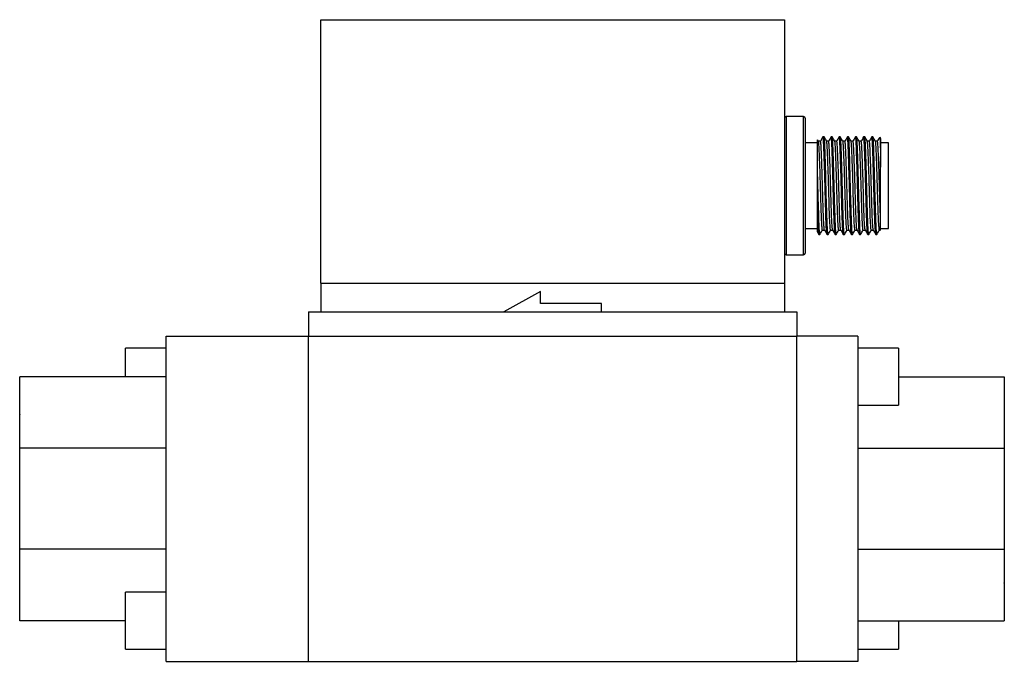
# Model space of a CAD drawing. Header units: millimetres. Extents: x 49 to 498, y 6 to 265.
# Tile 2 of 3: x 49 to 170, y 186 to 265. Entities that reach past the tile are written whole.
import ezdxf

# ---------------------------------------------------------------- set-up
doc = ezdxf.new("R2010")
doc.units = ezdxf.units.MM

msp = doc.modelspace()

# ---------------------------------------------------------------- linework, layer by layer
at = {"color": 7, "linetype": 'Continuous', "lineweight": 25}
for p, q in [((85.92, 232.37), (85.92, 264.77)), ((85.92, 264.77), (142.92, 264.77)), ((86.92, 264.77), (86.92, 264.77)), ((86.92, 264.77), (141.92, 264.77)), ((128.42, 264.78), (128.42, 264.77)), ((128.42, 264.78), (135.42, 264.78)), ((131.06, 264.78), (131.06, 264.78)), ((131.09, 264.78), (131.09, 264.78)), ((131.09, 264.78), (132.88, 264.78)), ((132.88, 264.78), (132.88, 264.78)), ((132.91, 264.78), (132.91, 264.78)), ((135.42, 264.77), (135.42, 264.78)), ((141.92, 264.77), (141.92, 264.77)), ((142.92, 264.77), (142.92, 232.37)), ((145.27, 252.87), (143.12, 252.87)), ((143.12, 252.87), (143.12, 238.52)), ((145.27, 235.87), (145.27, 252.87)), ((145.47, 252.67), (145.47, 236.07)), ((146.97, 249.62), (145.47, 249.62)), ((147.1, 249.82), (146.98, 250.02)), ((147.34, 249.83), (147.09, 249.83)), ((147.78, 250.37), (147.65, 250.37)), ((147.65, 250.37), (147.65, 250.35)), ((148.34, 249.83), (148.09, 249.83)), ((148.78, 250.37), (148.65, 250.37)), ((148.65, 250.37), (148.65, 250.35)), ((149.34, 249.83), (149.09, 249.83)), ((149.78, 250.37), (149.65, 250.37)), ((149.65, 250.37), (149.65, 250.35)), ((150.34, 249.83), (150.09, 249.83)), ((150.78, 250.37), (150.65, 250.37)), ((150.65, 250.37), (150.65, 250.35)), ((151.34, 249.83), (151.09, 249.83)), ((151.78, 250.37), (151.65, 250.37)), ((151.65, 250.37), (151.65, 250.35)), ((152.34, 249.83), (152.09, 249.83)), ((152.78, 250.37), (152.65, 250.37)), ((152.65, 250.37), (152.65, 250.35)), ((153.34, 249.83), (153.09, 249.83)), ((153.78, 250.37), (153.65, 250.37)), ((153.65, 250.37), (153.65, 250.35)), ((154.34, 249.83), (154.09, 249.83)), ((154.65, 250.23), (154.67, 249.93)), ((154.72, 250.17), (154.72, 246.63)), ((155.72, 249.62), (154.72, 249.62)), ((155.72, 239.12), (155.72, 249.62)), ((154.72, 247.94), (154.72, 246.63)), ((146.97, 241.8), (146.97, 246.39)), ((154.72, 240.42), (154.72, 246.63)), ((154.72, 239.12), (154.72, 240.3)), ((143.12, 238.52), (143.12, 235.87)), ((145.47, 239.12), (146.97, 239.12)), ((147.59, 238.91), (147.84, 238.91)), ((148.59, 238.91), (148.84, 238.91)), ((149.59, 238.91), (149.84, 238.91)), ((150.59, 238.91), (150.84, 238.91)), ((151.59, 238.91), (151.84, 238.91)), ((152.59, 238.91), (152.84, 238.91)), ((153.59, 238.91), (153.84, 238.91)), ((154.59, 238.91), (154.72, 238.91)), ((154.72, 239.12), (155.72, 239.12)), ((147.15, 238.37), (147.28, 238.37)), ((148.15, 238.37), (148.28, 238.37)), ((149.15, 238.37), (149.28, 238.37)), ((150.15, 238.37), (150.28, 238.37)), ((151.15, 238.37), (151.28, 238.37)), ((152.15, 238.37), (152.28, 238.37)), ((153.15, 238.37), (153.28, 238.37)), ((154.15, 238.37), (154.28, 238.37)), ((143.12, 235.87), (145.27, 235.87)), ((85.92, 232.37), (142.92, 232.37)), ((85.92, 232.37), (85.92, 228.87)), ((112.92, 231.37), (108.42, 228.87)), ((112.92, 229.87), (112.92, 231.37)), ((142.92, 232.37), (142.92, 228.87)), ((84.42, 228.87), (84.42, 225.87)), ((84.42, 228.87), (144.42, 228.87)), ((120.42, 229.87), (112.92, 229.87)), ((120.42, 228.87), (120.42, 229.87)), ((144.42, 228.87), (144.42, 225.87)), ((66.92, 225.87), (84.42, 225.87)), ((66.92, 185.87), (66.92, 225.87)), ((84.42, 185.87), (84.42, 225.87)), ((84.42, 225.87), (144.42, 225.87)), ((144.42, 185.87), (144.42, 225.87)), ((151.92, 225.87), (144.42, 225.87)), ((151.92, 225.87), (151.92, 185.87)), ((66.92, 224.37), (61.92, 224.37)), ((61.92, 220.87), (61.92, 224.37)), ((156.92, 224.37), (151.92, 224.37)), ((156.92, 224.37), (156.92, 217.37)), ((66.92, 220.87), (48.92, 220.87)), ((48.92, 212.09), (48.92, 220.87)), ((156.92, 220.87), (169.92, 220.87)), ((169.92, 220.87), (169.92, 212.09)), ((151.92, 217.37), (156.92, 217.37)), ((48.92, 216.25), (48.91, 216.23)), ((66.92, 212.09), (48.92, 212.09)), ((48.92, 199.66), (48.92, 212.09)), ((151.92, 212.09), (169.92, 212.09)), ((169.92, 212.09), (169.92, 199.66)), ((66.92, 199.66), (48.92, 199.66)), ((48.92, 190.87), (48.92, 199.66)), ((151.92, 199.66), (169.92, 199.66)), ((169.92, 199.66), (169.92, 190.87)), ((169.92, 195.49), (169.94, 195.52)), ((66.92, 194.37), (61.92, 194.37)), ((61.92, 187.37), (61.92, 194.37)), ((61.92, 190.87), (48.92, 190.87)), ((151.92, 190.87), (169.92, 190.87)), ((156.92, 190.87), (156.92, 187.37)), ((61.92, 187.37), (66.92, 187.37)), ((151.92, 187.37), (156.92, 187.37)), ((66.92, 185.87), (84.42, 185.87)), ((84.42, 185.87), (144.42, 185.87)), ((151.92, 185.87), (144.42, 185.87))]:
    msp.add_line(p, q, dxfattribs=at)
for centre, start, end in [((143.12, 252.67), 90, 180), ((145.27, 252.67), 0, 90), ((154.52, 250.17), 0, 48.3945), ((143.12, 236.07), 180, 270), ((145.27, 236.07), 270, 0)]:
    msp.add_arc(centre, 0.2, start, end, dxfattribs=at)
for points, knots in [([(146.97, 246.39), (146.97, 246.79), (146.97, 247.49), (146.97, 248.35), (146.97, 249), (146.97, 249.51), (146.97, 249.85), (146.97, 250.03), (146.97, 250.02), (146.97, 250.02)], [0, 0, 0, 0, 0.193743, 0.339665, 0.485555, 0.630108, 0.774661, 0.915244, 1, 1, 1, 1]), ([(147.59, 238.93), (147.59, 238.92), (147.57, 238.87), (147.55, 239.1), (147.5, 239.66), (147.46, 240.57), (147.42, 241.74), (147.38, 243.08), (147.34, 244.52), (147.3, 245.94), (147.25, 247.26), (147.21, 248.38), (147.17, 249.22), (147.13, 249.72), (147.11, 249.77), (147.1, 249.79)], [0, 0, 0, 0, 0.008365, 0.092503, 0.178104, 0.262242, 0.34638, 0.43198, 0.516118, 0.600256, 0.685857, 0.769995, 0.854133, 0.939733, 1, 1, 1, 1]), ([(147.65, 250.37), (147.59, 250.28), (147.49, 250.1), (147.38, 249.92), (147.33, 249.82)], [0, 0, 0, 0, 0.500018, 1, 1, 1, 1]), ([(147.83, 238.93), (147.82, 238.96), (147.8, 239.04), (147.76, 239.53), (147.73, 240.11), (147.7, 240.84), (147.67, 241.74), (147.63, 243.08), (147.59, 244.52), (147.55, 245.94), (147.5, 247.26), (147.46, 248.38), (147.42, 249.22), (147.38, 249.75), (147.35, 249.79), (147.34, 249.81)], [0, 0, 0, 0, 0.069981, 0.146381, 0.222101, 0.248468, 0.332407, 0.417805, 0.501744, 0.585682, 0.671081, 0.755019, 0.838958, 0.924356, 1, 1, 1, 1]), ([(148.15, 238.39), (148.15, 238.38), (148.14, 238.32), (148.11, 238.58), (148.06, 239.19), (148.02, 240.2), (147.98, 241.48), (147.94, 242.96), (147.9, 244.53), (147.86, 246.1), (147.81, 247.54), (147.77, 248.78), (147.73, 249.7), (147.69, 250.28), (147.66, 250.33), (147.65, 250.35)], [0, 0, 0, 0, 0.008298, 0.091151, 0.175444, 0.258298, 0.341151, 0.425444, 0.508298, 0.591151, 0.675444, 0.758298, 0.841151, 0.925444, 1, 1, 1, 1]), ([(148.1, 249.82), (148.05, 249.92), (147.94, 250.1), (147.84, 250.28), (147.78, 250.37)], [0, 0, 0, 0, 0.499981, 1, 1, 1, 1]), ([(148.28, 238.39), (148.28, 238.38), (148.26, 238.32), (148.23, 238.58), (148.19, 239.19), (148.15, 240.2), (148.11, 241.48), (148.06, 242.96), (148.02, 244.53), (147.98, 246.1), (147.94, 247.54), (147.9, 248.78), (147.86, 249.7), (147.82, 250.28), (147.79, 250.33), (147.78, 250.35)], [0, 0, 0, 0, 0.008298, 0.091151, 0.175444, 0.258298, 0.341151, 0.425444, 0.508298, 0.591151, 0.675444, 0.758298, 0.841151, 0.925444, 1, 1, 1, 1]), ([(148.59, 238.93), (148.59, 238.92), (148.57, 238.87), (148.55, 239.1), (148.5, 239.66), (148.46, 240.57), (148.42, 241.74), (148.38, 243.08), (148.34, 244.52), (148.3, 245.94), (148.25, 247.26), (148.21, 248.38), (148.17, 249.22), (148.13, 249.72), (148.11, 249.77), (148.1, 249.79)], [0, 0, 0, 0, 0.008365, 0.092503, 0.178104, 0.262242, 0.34638, 0.43198, 0.516118, 0.600256, 0.685857, 0.769995, 0.854133, 0.939733, 1, 1, 1, 1]), ([(148.65, 250.37), (148.59, 250.28), (148.49, 250.1), (148.38, 249.92), (148.33, 249.82)], [0, 0, 0, 0, 0.500018, 1, 1, 1, 1]), ([(148.83, 238.93), (148.82, 238.96), (148.8, 239.04), (148.76, 239.53), (148.73, 240.11), (148.7, 240.84), (148.67, 241.74), (148.63, 243.08), (148.59, 244.52), (148.55, 245.94), (148.5, 247.26), (148.46, 248.38), (148.42, 249.22), (148.38, 249.75), (148.35, 249.79), (148.34, 249.81)], [0, 0, 0, 0, 0.069981, 0.146381, 0.222101, 0.248468, 0.332407, 0.417805, 0.501744, 0.585682, 0.671081, 0.755019, 0.838958, 0.924356, 1, 1, 1, 1]), ([(149.15, 238.39), (149.15, 238.38), (149.14, 238.32), (149.11, 238.58), (149.06, 239.19), (149.02, 240.2), (148.98, 241.48), (148.94, 242.96), (148.9, 244.53), (148.86, 246.1), (148.81, 247.54), (148.77, 248.78), (148.73, 249.7), (148.69, 250.28), (148.66, 250.33), (148.65, 250.35)], [0, 0, 0, 0, 0.008298, 0.091151, 0.175444, 0.258298, 0.341151, 0.425444, 0.508298, 0.591151, 0.675444, 0.758298, 0.841151, 0.925444, 1, 1, 1, 1]), ([(149.1, 249.82), (149.05, 249.92), (148.94, 250.1), (148.84, 250.28), (148.78, 250.37)], [0, 0, 0, 0, 0.499981, 1, 1, 1, 1]), ([(149.28, 238.39), (149.28, 238.38), (149.26, 238.32), (149.23, 238.58), (149.19, 239.19), (149.15, 240.2), (149.11, 241.48), (149.06, 242.96), (149.02, 244.53), (148.98, 246.1), (148.94, 247.54), (148.9, 248.78), (148.86, 249.7), (148.82, 250.28), (148.79, 250.33), (148.78, 250.35)], [0, 0, 0, 0, 0.008298, 0.091151, 0.175444, 0.258298, 0.341151, 0.425444, 0.508298, 0.591151, 0.675444, 0.758298, 0.841151, 0.925444, 1, 1, 1, 1]), ([(149.59, 238.93), (149.59, 238.92), (149.57, 238.87), (149.55, 239.1), (149.5, 239.66), (149.46, 240.57), (149.42, 241.74), (149.38, 243.08), (149.34, 244.52), (149.3, 245.94), (149.25, 247.26), (149.21, 248.38), (149.17, 249.22), (149.13, 249.72), (149.11, 249.77), (149.1, 249.79)], [0, 0, 0, 0, 0.008365, 0.092503, 0.178104, 0.262242, 0.34638, 0.43198, 0.516118, 0.600256, 0.685857, 0.769995, 0.854133, 0.939733, 1, 1, 1, 1]), ([(149.65, 250.37), (149.59, 250.28), (149.49, 250.1), (149.38, 249.92), (149.33, 249.82)], [0, 0, 0, 0, 0.500018, 1, 1, 1, 1]), ([(149.83, 238.93), (149.82, 238.96), (149.8, 239.04), (149.76, 239.53), (149.73, 240.11), (149.7, 240.84), (149.67, 241.74), (149.63, 243.08), (149.59, 244.52), (149.55, 245.94), (149.5, 247.26), (149.46, 248.38), (149.42, 249.22), (149.38, 249.75), (149.35, 249.79), (149.34, 249.81)], [0, 0, 0, 0, 0.069981, 0.146381, 0.222101, 0.248468, 0.332407, 0.417805, 0.501744, 0.585682, 0.671081, 0.755019, 0.838958, 0.924356, 1, 1, 1, 1]), ([(150.15, 238.39), (150.15, 238.38), (150.14, 238.32), (150.11, 238.58), (150.06, 239.19), (150.02, 240.2), (149.98, 241.48), (149.94, 242.96), (149.9, 244.53), (149.86, 246.1), (149.81, 247.54), (149.77, 248.78), (149.73, 249.7), (149.69, 250.28), (149.66, 250.33), (149.65, 250.35)], [0, 0, 0, 0, 0.008298, 0.091151, 0.175444, 0.258298, 0.341151, 0.425444, 0.508298, 0.591151, 0.675444, 0.758298, 0.841151, 0.925444, 1, 1, 1, 1]), ([(150.1, 249.82), (150.05, 249.92), (149.94, 250.1), (149.84, 250.28), (149.78, 250.37)], [0, 0, 0, 0, 0.499981, 1, 1, 1, 1]), ([(150.28, 238.39), (150.28, 238.38), (150.26, 238.32), (150.23, 238.58), (150.19, 239.19), (150.15, 240.2), (150.11, 241.48), (150.06, 242.96), (150.02, 244.53), (149.98, 246.1), (149.94, 247.54), (149.9, 248.78), (149.86, 249.7), (149.82, 250.28), (149.79, 250.33), (149.78, 250.35)], [0, 0, 0, 0, 0.0082977, 0.0911509, 0.1754444, 0.2582977, 0.3411509, 0.4254444, 0.5082977, 0.5911509, 0.6754444, 0.7582977, 0.8411509, 0.9254444, 1, 1, 1, 1]), ([(150.59, 238.93), (150.59, 238.92), (150.57, 238.87), (150.55, 239.1), (150.5, 239.66), (150.46, 240.57), (150.42, 241.74), (150.38, 243.08), (150.34, 244.52), (150.3, 245.94), (150.25, 247.26), (150.21, 248.38), (150.17, 249.22), (150.13, 249.72), (150.11, 249.77), (150.1, 249.79)], [0, 0, 0, 0, 0.008365, 0.092503, 0.178104, 0.262242, 0.34638, 0.43198, 0.516118, 0.600256, 0.685857, 0.769995, 0.854133, 0.939733, 1, 1, 1, 1]), ([(150.65, 250.37), (150.59, 250.28), (150.49, 250.1), (150.38, 249.92), (150.33, 249.82)], [0, 0, 0, 0, 0.500018, 1, 1, 1, 1]), ([(150.83, 238.93), (150.82, 238.96), (150.8, 239.04), (150.76, 239.53), (150.73, 240.11), (150.7, 240.84), (150.67, 241.74), (150.63, 243.08), (150.59, 244.52), (150.55, 245.94), (150.5, 247.26), (150.46, 248.38), (150.42, 249.22), (150.38, 249.75), (150.35, 249.79), (150.34, 249.81)], [0, 0, 0, 0, 0.069981, 0.146381, 0.222101, 0.248468, 0.332407, 0.417805, 0.501744, 0.585682, 0.671081, 0.755019, 0.838958, 0.924356, 1, 1, 1, 1]), ([(151.15, 238.39), (151.15, 238.38), (151.14, 238.32), (151.11, 238.58), (151.06, 239.19), (151.02, 240.2), (150.98, 241.48), (150.94, 242.96), (150.9, 244.53), (150.86, 246.1), (150.81, 247.54), (150.77, 248.78), (150.73, 249.7), (150.69, 250.28), (150.66, 250.33), (150.65, 250.35)], [0, 0, 0, 0, 0.0082977, 0.0911509, 0.1754444, 0.2582977, 0.3411509, 0.4254444, 0.5082977, 0.5911509, 0.6754444, 0.7582977, 0.8411509, 0.9254444, 1, 1, 1, 1]), ([(151.1, 249.82), (151.05, 249.92), (150.94, 250.1), (150.84, 250.28), (150.78, 250.37)], [0, 0, 0, 0, 0.499981, 1, 1, 1, 1]), ([(151.28, 238.39), (151.28, 238.38), (151.26, 238.32), (151.23, 238.58), (151.19, 239.19), (151.15, 240.2), (151.11, 241.48), (151.06, 242.96), (151.02, 244.53), (150.98, 246.1), (150.94, 247.54), (150.9, 248.78), (150.86, 249.7), (150.82, 250.28), (150.79, 250.33), (150.78, 250.35)], [0, 0, 0, 0, 0.0082977, 0.0911509, 0.1754444, 0.2582977, 0.3411509, 0.4254444, 0.5082977, 0.5911509, 0.6754444, 0.7582977, 0.8411509, 0.9254444, 1, 1, 1, 1]), ([(151.59, 238.93), (151.59, 238.92), (151.57, 238.87), (151.55, 239.1), (151.5, 239.66), (151.46, 240.57), (151.42, 241.74), (151.38, 243.08), (151.34, 244.52), (151.3, 245.94), (151.25, 247.26), (151.21, 248.38), (151.17, 249.22), (151.13, 249.72), (151.11, 249.77), (151.1, 249.79)], [0, 0, 0, 0, 0.008365, 0.092503, 0.178104, 0.262242, 0.34638, 0.43198, 0.516118, 0.600256, 0.685857, 0.769995, 0.854133, 0.939733, 1, 1, 1, 1]), ([(151.65, 250.37), (151.59, 250.28), (151.49, 250.1), (151.38, 249.92), (151.33, 249.82)], [0, 0, 0, 0, 0.500018, 1, 1, 1, 1]), ([(151.83, 238.93), (151.82, 238.96), (151.8, 239.04), (151.76, 239.53), (151.73, 240.11), (151.7, 240.84), (151.67, 241.74), (151.63, 243.08), (151.59, 244.52), (151.55, 245.94), (151.5, 247.26), (151.46, 248.38), (151.42, 249.22), (151.38, 249.75), (151.35, 249.79), (151.34, 249.81)], [0, 0, 0, 0, 0.069981, 0.146381, 0.222101, 0.248468, 0.332407, 0.417805, 0.501744, 0.585682, 0.671081, 0.755019, 0.838958, 0.924356, 1, 1, 1, 1]), ([(152.15, 238.39), (152.15, 238.38), (152.14, 238.32), (152.11, 238.58), (152.06, 239.19), (152.02, 240.2), (151.98, 241.48), (151.94, 242.96), (151.9, 244.53), (151.86, 246.1), (151.81, 247.54), (151.77, 248.78), (151.73, 249.7), (151.69, 250.28), (151.66, 250.33), (151.65, 250.35)], [0, 0, 0, 0, 0.0082977, 0.0911509, 0.1754444, 0.2582977, 0.3411509, 0.4254444, 0.5082977, 0.5911509, 0.6754444, 0.7582977, 0.8411509, 0.9254444, 1, 1, 1, 1]), ([(152.1, 249.82), (152.05, 249.92), (151.94, 250.1), (151.84, 250.28), (151.78, 250.37)], [0, 0, 0, 0, 0.499981, 1, 1, 1, 1]), ([(152.28, 238.39), (152.28, 238.38), (152.26, 238.32), (152.23, 238.58), (152.19, 239.19), (152.15, 240.2), (152.11, 241.48), (152.06, 242.96), (152.02, 244.53), (151.98, 246.1), (151.94, 247.54), (151.9, 248.78), (151.86, 249.7), (151.82, 250.28), (151.79, 250.33), (151.78, 250.35)], [0, 0, 0, 0, 0.0082977, 0.0911509, 0.1754444, 0.2582977, 0.3411509, 0.4254444, 0.5082977, 0.5911509, 0.6754444, 0.7582977, 0.8411509, 0.9254444, 1, 1, 1, 1]), ([(152.59, 238.93), (152.59, 238.92), (152.57, 238.87), (152.55, 239.1), (152.5, 239.66), (152.46, 240.57), (152.42, 241.74), (152.38, 243.08), (152.34, 244.52), (152.3, 245.94), (152.25, 247.26), (152.21, 248.38), (152.17, 249.22), (152.13, 249.72), (152.11, 249.77), (152.1, 249.79)], [0, 0, 0, 0, 0.008365, 0.092503, 0.178104, 0.262242, 0.34638, 0.43198, 0.516118, 0.600256, 0.685857, 0.769995, 0.854133, 0.939733, 1, 1, 1, 1]), ([(152.65, 250.37), (152.59, 250.28), (152.49, 250.1), (152.38, 249.92), (152.33, 249.82)], [0, 0, 0, 0, 0.500018, 1, 1, 1, 1]), ([(152.83, 238.93), (152.82, 238.96), (152.8, 239.04), (152.76, 239.53), (152.73, 240.11), (152.7, 240.84), (152.67, 241.74), (152.63, 243.08), (152.59, 244.52), (152.55, 245.94), (152.5, 247.26), (152.46, 248.38), (152.42, 249.22), (152.38, 249.75), (152.35, 249.79), (152.34, 249.81)], [0, 0, 0, 0, 0.069981, 0.146381, 0.222101, 0.248468, 0.332407, 0.417805, 0.501744, 0.585682, 0.671081, 0.755019, 0.838958, 0.924356, 1, 1, 1, 1]), ([(153.15, 238.39), (153.15, 238.38), (153.14, 238.32), (153.11, 238.58), (153.06, 239.19), (153.02, 240.2), (152.98, 241.48), (152.94, 242.96), (152.9, 244.53), (152.86, 246.1), (152.81, 247.54), (152.77, 248.78), (152.73, 249.7), (152.69, 250.28), (152.66, 250.33), (152.65, 250.35)], [0, 0, 0, 0, 0.0082977, 0.0911509, 0.1754444, 0.2582977, 0.3411509, 0.4254444, 0.5082977, 0.5911509, 0.6754444, 0.7582977, 0.8411509, 0.9254444, 1, 1, 1, 1]), ([(153.1, 249.82), (153.05, 249.92), (152.94, 250.1), (152.84, 250.28), (152.78, 250.37)], [0, 0, 0, 0, 0.499981, 1, 1, 1, 1]), ([(153.28, 238.39), (153.28, 238.38), (153.26, 238.32), (153.23, 238.58), (153.19, 239.19), (153.15, 240.2), (153.11, 241.48), (153.06, 242.96), (153.02, 244.53), (152.98, 246.1), (152.94, 247.54), (152.9, 248.78), (152.86, 249.7), (152.82, 250.28), (152.79, 250.33), (152.78, 250.35)], [0, 0, 0, 0, 0.0082977, 0.0911509, 0.1754444, 0.2582977, 0.3411509, 0.4254444, 0.5082977, 0.5911509, 0.6754444, 0.7582977, 0.8411509, 0.9254444, 1, 1, 1, 1]), ([(153.59, 238.93), (153.59, 238.92), (153.57, 238.87), (153.55, 239.1), (153.5, 239.66), (153.46, 240.57), (153.42, 241.74), (153.38, 243.08), (153.34, 244.52), (153.3, 245.94), (153.25, 247.26), (153.21, 248.38), (153.17, 249.22), (153.13, 249.72), (153.11, 249.77), (153.1, 249.79)], [0, 0, 0, 0, 0.008365, 0.092503, 0.178104, 0.262242, 0.34638, 0.43198, 0.516118, 0.600256, 0.685857, 0.769995, 0.854133, 0.939733, 1, 1, 1, 1]), ([(153.65, 250.37), (153.59, 250.28), (153.49, 250.1), (153.38, 249.92), (153.33, 249.82)], [0, 0, 0, 0, 0.500018, 1, 1, 1, 1]), ([(153.83, 238.93), (153.82, 238.96), (153.8, 239.04), (153.76, 239.53), (153.73, 240.11), (153.7, 240.84), (153.67, 241.74), (153.63, 243.08), (153.59, 244.52), (153.55, 245.94), (153.5, 247.26), (153.46, 248.38), (153.42, 249.22), (153.38, 249.75), (153.35, 249.79), (153.34, 249.81)], [0, 0, 0, 0, 0.069981, 0.146381, 0.222101, 0.248468, 0.332407, 0.417805, 0.501744, 0.585682, 0.671081, 0.755019, 0.838958, 0.924356, 1, 1, 1, 1]), ([(154.15, 238.39), (154.15, 238.38), (154.14, 238.32), (154.11, 238.58), (154.06, 239.19), (154.02, 240.2), (153.98, 241.48), (153.94, 242.96), (153.9, 244.53), (153.86, 246.1), (153.81, 247.54), (153.77, 248.78), (153.73, 249.7), (153.69, 250.28), (153.66, 250.33), (153.65, 250.35)], [0, 0, 0, 0, 0.008298, 0.091151, 0.175444, 0.258298, 0.341151, 0.425444, 0.508298, 0.591151, 0.675444, 0.758298, 0.841151, 0.925444, 1, 1, 1, 1]), ([(154.1, 249.82), (154.05, 249.92), (153.94, 250.1), (153.84, 250.28), (153.78, 250.37)], [0, 0, 0, 0, 0.499981, 1, 1, 1, 1]), ([(154.28, 238.39), (154.28, 238.38), (154.26, 238.32), (154.23, 238.58), (154.19, 239.19), (154.15, 240.2), (154.11, 241.48), (154.06, 242.96), (154.02, 244.53), (153.98, 246.1), (153.94, 247.54), (153.9, 248.78), (153.86, 249.7), (153.82, 250.28), (153.79, 250.33), (153.78, 250.35)], [0, 0, 0, 0, 0.008298, 0.091151, 0.175444, 0.258298, 0.341151, 0.425444, 0.508298, 0.591151, 0.675444, 0.758298, 0.841151, 0.925444, 1, 1, 1, 1]), ([(154.59, 238.93), (154.59, 238.92), (154.57, 238.87), (154.55, 239.1), (154.5, 239.66), (154.46, 240.57), (154.42, 241.74), (154.38, 243.08), (154.34, 244.52), (154.3, 245.94), (154.25, 247.26), (154.21, 248.38), (154.17, 249.22), (154.13, 249.72), (154.11, 249.77), (154.1, 249.79)], [0, 0, 0, 0, 0.008365, 0.092503, 0.178104, 0.262242, 0.34638, 0.43198, 0.516118, 0.600256, 0.685857, 0.769995, 0.854133, 0.939733, 1, 1, 1, 1]), ([(154.6, 250.3), (154.57, 250.23), (154.48, 250.07), (154.38, 249.92), (154.33, 249.82)], [0, 0, 0, 0, 0.424603, 1, 1, 1, 1]), ([(154.72, 240.3), (154.72, 240.41), (154.7, 240.83), (154.67, 241.74), (154.63, 243.08), (154.59, 244.52), (154.55, 245.94), (154.5, 247.26), (154.46, 248.38), (154.42, 249.22), (154.38, 249.75), (154.35, 249.79), (154.34, 249.81)], [0, 0, 0, 0, 0.033896, 0.1418, 0.251581, 0.359485, 0.467389, 0.57717, 0.685074, 0.792978, 0.902759, 1, 1, 1, 1]), ([(154.63, 250.29), (154.64, 250.3), (154.64, 250.32), (154.65, 250.26), (154.65, 250.23)], [0, 0, 0, 0, 0.617063, 1, 1, 1, 1]), ([(154.67, 249.93), (154.67, 249.88), (154.69, 249.61), (154.7, 249.01), (154.71, 248.27), (154.72, 247.94)], [0, 0, 0, 0, 0.122358, 0.616281, 1, 1, 1, 1]), ([(154.72, 246.28), (154.72, 246.4), (154.72, 246.78), (154.72, 247.35), (154.72, 247.76), (154.72, 247.94)], [0, 0, 0, 0, 0.211562, 0.635514, 1, 1, 1, 1]), ([(147.28, 238.39), (147.28, 238.38), (147.26, 238.32), (147.23, 238.58), (147.19, 239.19), (147.15, 240.2), (147.11, 241.48), (147.06, 242.96), (147.02, 244.53), (146.99, 245.68), (146.98, 246.28), (146.97, 246.39)], [0, 0, 0, 0, 0.013626, 0.149682, 0.288104, 0.42416, 0.560217, 0.698638, 0.834695, 0.970751, 1, 1, 1, 1]), ([(154.72, 240.3), (154.72, 240.61), (154.72, 241.13), (154.72, 242.05), (154.72, 242.92), (154.72, 243.85), (154.72, 244.79), (154.72, 245.73), (154.72, 246.33), (154.72, 246.63)], [0, 0, 0, 0, 0.19153, 0.326135, 0.46074, 0.595328, 0.729933, 0.864966, 1, 1, 1, 1]), ([(147.15, 238.39), (147.15, 238.38), (147.14, 238.32), (147.11, 238.58), (147.06, 239.19), (147.02, 240.2), (146.99, 241.13), (146.98, 241.7), (146.97, 241.8)], [0, 0, 0, 0, 0.023116, 0.253929, 0.488754, 0.719568, 0.950381, 1, 1, 1, 1]), ([(146.97, 238.69), (146.97, 238.68), (146.97, 238.66), (146.97, 238.76), (146.97, 239.01), (146.97, 239.42), (146.97, 239.98), (146.97, 240.67), (146.97, 241.29), (146.97, 241.69), (146.97, 241.8)], [0, 0, 0, 0, 0.028513, 0.177066, 0.32562, 0.479293, 0.632967, 0.786509, 0.940078, 1, 1, 1, 1]), ([(154.72, 238.93), (154.72, 238.93), (154.72, 238.92), (154.72, 239.07), (154.72, 239.37), (154.72, 239.79), (154.72, 240.14), (154.72, 240.3)], [0, 0, 0, 0, 0.119108, 0.346919, 0.578022, 0.809125, 1, 1, 1, 1]), ([(146.97, 238.69), (146.98, 238.67), (147.03, 238.57), (147.09, 238.47), (147.15, 238.38)], [0, 0, 0, 0, 0.122558, 1, 1, 1, 1]), ([(147.28, 238.38), (147.34, 238.47), (147.44, 238.65), (147.55, 238.83), (147.6, 238.92)], [0, 0, 0, 0, 0.500019, 1, 1, 1, 1]), ([(147.83, 238.92), (147.89, 238.83), (147.99, 238.65), (148.09, 238.47), (148.15, 238.38)], [0, 0, 0, 0, 0.499992, 1, 1, 1, 1]), ([(148.28, 238.38), (148.34, 238.47), (148.44, 238.65), (148.55, 238.83), (148.6, 238.92)], [0, 0, 0, 0, 0.500019, 1, 1, 1, 1]), ([(148.83, 238.92), (148.89, 238.83), (148.99, 238.65), (149.09, 238.47), (149.15, 238.38)], [0, 0, 0, 0, 0.499992, 1, 1, 1, 1]), ([(149.28, 238.38), (149.34, 238.47), (149.44, 238.65), (149.55, 238.83), (149.6, 238.92)], [0, 0, 0, 0, 0.500019, 1, 1, 1, 1]), ([(149.83, 238.92), (149.89, 238.83), (149.99, 238.65), (150.09, 238.47), (150.15, 238.38)], [0, 0, 0, 0, 0.499992, 1, 1, 1, 1]), ([(150.28, 238.38), (150.34, 238.47), (150.44, 238.65), (150.55, 238.83), (150.6, 238.92)], [0, 0, 0, 0, 0.500019, 1, 1, 1, 1]), ([(150.83, 238.92), (150.89, 238.83), (150.99, 238.65), (151.09, 238.47), (151.15, 238.38)], [0, 0, 0, 0, 0.499992, 1, 1, 1, 1]), ([(151.28, 238.38), (151.34, 238.47), (151.44, 238.65), (151.55, 238.83), (151.6, 238.92)], [0, 0, 0, 0, 0.500019, 1, 1, 1, 1]), ([(151.83, 238.92), (151.89, 238.83), (151.99, 238.65), (152.09, 238.47), (152.15, 238.38)], [0, 0, 0, 0, 0.499992, 1, 1, 1, 1]), ([(152.28, 238.38), (152.34, 238.47), (152.44, 238.65), (152.55, 238.83), (152.6, 238.92)], [0, 0, 0, 0, 0.500019, 1, 1, 1, 1]), ([(152.83, 238.92), (152.89, 238.83), (152.99, 238.65), (153.09, 238.47), (153.15, 238.38)], [0, 0, 0, 0, 0.499992, 1, 1, 1, 1]), ([(153.28, 238.38), (153.34, 238.47), (153.44, 238.65), (153.55, 238.83), (153.6, 238.92)], [0, 0, 0, 0, 0.500019, 1, 1, 1, 1]), ([(153.83, 238.92), (153.89, 238.83), (153.99, 238.65), (154.09, 238.47), (154.15, 238.38)], [0, 0, 0, 0, 0.499992, 1, 1, 1, 1]), ([(154.28, 238.38), (154.34, 238.47), (154.44, 238.65), (154.55, 238.83), (154.6, 238.92)], [0, 0, 0, 0, 0.500019, 1, 1, 1, 1])]:
    msp.add_open_spline(points, degree=3, knots=knots, dxfattribs=at)

doc.saveas('drawing.dxf')
